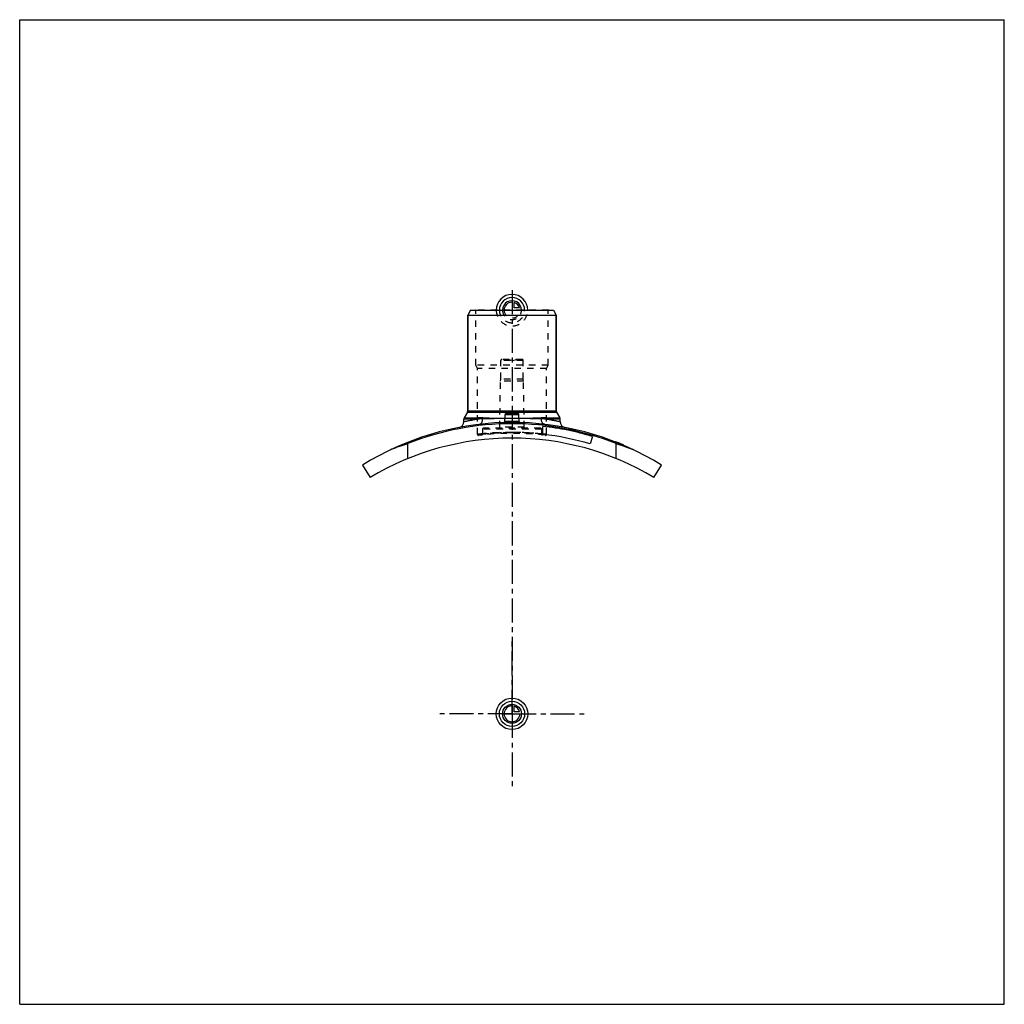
# Model space of a CAD drawing. Header units: millimetres. Extents: x 0 to 1000, y 0 to 1000.
import ezdxf

# ---------------------------------------------------------------- set-up
doc = ezdxf.new("R2010")
doc.units = ezdxf.units.MM
doc.header["$LTSCALE"] = 65.185185
doc.linetypes.add('CENTER', pattern=[0.6, 0.375, -0.075, 0.075, -0.075])
doc.linetypes.add('HIDDEN', pattern=[0.2, 0.1, -0.1])
doc.layers.get('0').update_dxf_attribs({"linetype": 'CONTINUOUS'})
for name, color, linetype in [('ACHSEN_S', 7, 'CONTINUOUS'), ('FASEN', 7, 'CONTINUOUS'), ('KOERPER', 7, 'CONTINUOUS'), ('KONST.EL_MIT_GEO', 7, 'CONTINUOUS'), ('KURVEN', 7, 'CONTINUOUS')]:
    doc.layers.add(name, color=color, linetype=linetype)

msp = doc.modelspace()

# ---------------------------------------------------------------- linework, layer by layer
at = {"color": 7, "linetype": 'Continuous'}
for p, q in [((0, 0), (0, 1000)), ((0, 1000), (1000, 1000)), ((1000, 0), (1000, 1000)), ((0, 0), (1000, 0))]:
    msp.add_line(p, q, dxfattribs=at)
at = {"layer": 'ACHSEN_S', "color": 2, "linetype": 'CENTER'}
msp.add_line((500, 725.2), (500, 274.8), dxfattribs=at)
at = {"layer": 'FASEN', "color": 7, "linetype": 'Continuous'}
for p, q in [((457.9, 705), (455, 700)), ((455, 700), (545, 700)), ((457.9, 705), (542.1, 705)), ((542.1, 705), (545, 700))]:
    msp.add_line(p, q, dxfattribs=at)
at = {"layer": 'KOERPER', "color": 7, "linetype": 'Continuous'}
for p, q in [((455, 602.7), (455, 700)), ((545, 602.7), (545, 700)), ((451, 591.8), (451, 594.4)), ((549, 591.8), (549, 594.4)), ((581.6, 576.7), (579.3, 569.1))]:
    msp.add_line(p, q, dxfattribs=at)
at = {"layer": 'KOERPER', "color": 8, "linetype": 'HIDDEN'}
for p, q in [((488.6, 635), (488.6, 654)), ((511.4, 635), (511.4, 654)), ((487.5, 586), (488.3, 633)), ((488.3, 633), (488.6, 635)), ((511.7, 633), (488.3, 633)), ((511.4, 635), (488.6, 635)), ((511.7, 633), (511.4, 635)), ((512.5, 586), (511.7, 633)), ((470, 584), (470, 579.2)), ((530, 584), (530, 579.2))]:
    msp.add_line(p, q, dxfattribs=at)
at = {"layer": 'KOERPER', "color": 2, "linetype": 'CENTER'}
for q in [(500, 370), (425, 295), (575, 295), (500, 220)]:
    msp.add_line((500, 295), q, dxfattribs=at)
at = {"layer": 'KONST.EL_MIT_GEO', "color": 7, "linetype": 'Continuous'}
for p, q in [((455, 700), (455, 602.7)), ((545, 700), (545, 602.7)), ((454.7, 601.4), (451.3, 595.7)), ((454.7, 601.4), (545.3, 601.4)), ((455, 602.7), (545, 602.7)), ((493.9, 600), (506.1, 600)), ((545.3, 601.4), (548.7, 595.7)), ((465.3, 594.4), (451, 594.4)), ((451.3, 595.7), (465.6, 595.7)), ((492.6, 591.8), (493, 599.1)), ((493, 599.1), (507, 599.1)), ((507.4, 591.8), (507, 599.1)), ((534.4, 595.7), (548.7, 595.7)), ((549, 594.4), (534.7, 594.4)), ((531.2, 578.9), (531.2, 587)), ((605, 571.4), (604.9, 571.1)), ((605.1, 571), (605.3, 571.3)), ((394.3, 554.3), (394.3, 569.4)), ((605.7, 554.3), (605.7, 569.4)), ((612.2, 568.2), (612.3, 568.4)), ((613.1, 567.8), (613.2, 568.1)), ((348.3, 547.6), (355.8, 535)), ((644.2, 535), (651.7, 547.6))]:
    msp.add_line(p, q, dxfattribs=at)
at = {"layer": 'KONST.EL_MIT_GEO', "color": 8, "linetype": 'HIDDEN'}
for p, q in [((463.2, 704.5), (462.7, 705)), ((537.3, 705), (462.7, 705)), ((463.2, 649), (463.2, 704.5)), ((536.8, 704.5), (463.2, 704.5)), ((536.8, 704.5), (537.3, 705)), ((536.8, 649), (536.8, 704.5)), ((511.4, 654), (488.6, 654)), ((510.3, 655), (489.6, 655)), ((500, 653.7), (495, 655)), ((500, 653.7), (505, 655)), ((465, 645.9), (463.2, 649)), ((536.8, 649), (463.2, 649)), ((465, 578.8), (465, 645.9)), ((535, 645.9), (465, 645.9)), ((535, 645.9), (536.8, 649)), ((535, 578.8), (535, 645.9)), ((491.7, 590.9), (491.7, 590.9)), ((530, 584), (470, 584)), ((529, 585), (471, 585)), ((512.5, 586), (487.5, 586)), ((470, 579.4), (470, 579.4)), ((530, 579.4), (530, 579.4)), ((605.4, 571), (605.5, 571.2)), ((605.5, 571.2), (605.4, 571)), ((605.5, 570.9), (605.6, 571.2)), ((605.8, 570.8), (606, 571)), ((606.2, 570.6), (606.3, 570.9)), ((606.3, 570.6), (606.5, 570.9)), ((606.4, 570.6), (606.5, 570.8)), ((606.6, 570.5), (606.7, 570.8)), ((606.8, 570.4), (606.9, 570.7)), ((606.8, 570.4), (606.9, 570.7)), ((607, 570.3), (607.1, 570.6)), ((607.1, 570.3), (607.2, 570.5)), ((608, 569.9), (608.1, 570.2)), ((608.1, 569.9), (608.2, 570.2)), ((608.1, 569.9), (608.2, 570.1)), ((608.4, 569.7), (608.6, 570)), ((608.9, 569.5), (609, 569.8)), ((609.1, 569.5), (609.2, 569.7)), ((609.1, 569.4), (609.3, 569.7)), ((609.7, 569.2), (609.8, 569.5)), ((609.9, 569.1), (610, 569.4)), ((609.9, 569.1), (610.1, 569.4)), ((611.2, 568.6), (611.4, 568.8)), ((611.7, 568.4), (611.8, 568.6)), ((611.8, 568.3), (611.9, 568.6)), ((611.8, 568.3), (611.9, 568.6)), ((612, 568.2), (612.1, 568.5)), ((612.2, 568.2), (612.3, 568.5)), ((612.5, 568), (612.7, 568.3)), ((612.5, 568), (612.6, 568.3)), ((612.6, 568), (612.8, 568.3))]:
    msp.add_line(p, q, dxfattribs=at)
at = {"layer": 'KONST.EL_MIT_GEO', "color": 7, "linetype": 'Continuous'}
for points in [[(492.6, 591.8), (492.6, 591.8), (492.6, 591.7), (492.5, 591.7), (492.5, 591.6), (492.5, 591.5), (492.5, 591.5), (492.5, 591.4), (492.4, 591.3), (492.4, 591.3), (492.3, 591.2), (492.3, 591.2), (492.2, 591.1), (492.2, 591.1), (492.1, 591), (492.1, 591), (492, 591), (491.9, 590.9), (491.9, 590.9), (491.8, 590.9), (491.7, 590.9), (491.7, 590.9)], [(508.2, 590.9), (508.1, 590.9), (508.1, 590.9), (508, 591), (507.9, 591), (507.9, 591), (507.8, 591.1), (507.8, 591.1), (507.7, 591.2), (507.7, 591.2), (507.6, 591.3), (507.6, 591.3), (507.5, 591.4), (507.5, 591.5), (507.5, 591.5), (507.5, 591.6), (507.5, 591.7), (507.4, 591.7), (507.4, 591.8), (507.4, 591.8)], [(508.3, 590.9), (508.3, 590.9), (508.2, 590.9)]]:
    msp.add_lwpolyline(points, dxfattribs=at)
at = {"layer": 'KONST.EL_MIT_GEO', "color": 8, "linetype": 'HIDDEN'}
for centre, radius, start, end in [((489.6, 654), 1, 90, 180), ((510.3, 654), 1, 0, 90), ((474.9, 376.2), 218.4, 91.2606, 92.5231), ((465.6, 386.3), 209.4, 88.6986, 90.0095), ((500, -736.5), 1331.4, 88.7143, 91.2858), ((500, 1922.3), 1327, 268.7194, 271.2806), ((500, 304), 287, 88.3232, 91.6768), ((491.6, 591.9), 0.992, 356.1797, 356.987), ((500, -780), 1374.9, 89.6971, 90.3029), ((500, 1931.2), 1335.9, 269.6892, 270.3108), ((508.4, 591.9), 0.998, 258.8295, 261.5008), ((534.4, 384.2), 211.4, 89.9969, 91.2951), ((525, 374.6), 220, 87.4814, 88.7349), ((471, 584), 1, 90, 180), ((500, 278), 302.9, 89.9999, 95.6853), ((486.5, 586), 1, 270, 359), ((500, 278), 302.8, 83.3636, 90.0003), ((500, 278), 302.8, 84.3142, 90.0006), ((513.5, 586), 1, 181, 270), ((529, 584), 1, 0, 90), ((500, 278.3), 302.6, 95.6895, 96.6373), ((466, 578.8), 1, 180, 276.8306), ((500, 295), 284.9, 83.1693, 96.8307), ((469, 579.2), 1, 276.2255, 360), ((500.1, 278.7), 302.2, 84.078, 84.3106), ((531, 579.2), 1, 180, 263.7745), ((534, 578.8), 1, 263.1694, 0), ((516.7, 195.2), 393.7, 108.1082, 110.7813), ((480.4, 187.2), 402.3, 69.2471, 71.8634)]:
    msp.add_arc(centre, radius, start, end, dxfattribs=at)
at = {"layer": 'KONST.EL_MIT_GEO', "color": 7, "linetype": 'Continuous'}
for centre, radius, start, end in [((452.5, 602.7), 2.5, 330, 360), ((493.9, 599), 1, 90, 177), ((506.1, 599), 1, 3, 90), ((547.5, 602.7), 2.5, 180, 210), ((500, 304), 287, 91.6768, 121.9162), ((445, 591.8), 6, 280.8194, 360), ((453.5, 594.4), 2.5, 150, 180), ((475, 374.6), 220, 91.2651, 92.5186), ((465.6, 384.2), 211.4, 88.7049, 90.0031), ((499.6, -717.1), 1312, 90.302, 91.2893), ((499.4, 1881.4), 1286.1, 268.7036, 269.7021), ((491.6, 591.9), 0.999, 271.6897, 356.99), ((500.2, 1909.4), 1314.1, 270.3085, 271.2857), ((500.4, -712.7), 1307.6, 88.709, 89.6996), ((508.4, 591.9), 1, 183.011, 258.8295), ((508.4, 591.9), 1, 258.8396, 261.5071), ((508.4, 591.9), 0.999, 261.5008, 268.3112), ((500, 304), 287, 58.0838, 88.3232), ((534.4, 386.3), 209.4, 89.9905, 91.3014), ((525.1, 376.2), 218.4, 87.4769, 88.7394), ((546.5, 594.4), 2.5, 0, 30), ((555, 591.8), 6, 180, 259.1806), ((500, 304), 285.7, 68.2932, 111.7068), ((500, 304), 284.7, 73.35, 83.7), ((500, 295), 280, 59.009, 120.991), ((500, 304), 276.7, 73.35, 83.5171), ((500, 304), 287.3, 66.8, 68.557), ((519.6, 187.2), 402.3, 108.1366, 110.7529), ((483.3, 195.2), 393.7, 69.2187, 71.8918)]:
    msp.add_arc(centre, radius, start, end, dxfattribs=at)
for points, knots in [([(451, 591.8), (451, 591.8), (451, 591.8), (451.1, 591.8), (451.1, 591.8), (451.2, 591.8), (451.4, 591.9), (451.6, 591.9), (452, 592), (452.5, 592.1), (453.2, 592.2), (453.9, 592.4), (454.8, 592.6), (455.7, 592.8), (457.2, 593), (459.4, 593.4), (462.2, 593.9), (464.2, 594.2), (465.3, 594.4)], [0, 0, 0, 0, 0.00104, 0.00416, 0.00936, 0.01663, 0.02596, 0.03736, 0.0663, 0.10334, 0.14839, 0.2013, 0.26191, 0.33005, 0.40554, 0.57767, 0.77649, 1, 1, 1, 1]), ([(465.6, 595.7), (465.5, 595.6), (465.4, 595.2), (465.3, 594.7), (465.3, 594.4)], [0, 0, 0, 0, 0.24327, 1, 1, 1, 1]), ([(467.1, 589.1), (467.3, 589.1), (467.8, 589.3), (468.4, 589.6), (468.9, 590.1), (469.5, 591.1), (470, 592.6), (470.1, 593.9), (470.1, 594.6)], [0, 0, 0, 0, 0.0962, 0.19722, 0.30672, 0.42666, 0.6974, 1, 1, 1, 1]), ([(470.3, 595.6), (470.3, 595.5), (470.2, 595.2), (470.1, 594.8), (470.1, 594.6)], [0, 0, 0, 0, 0.24213, 1, 1, 1, 1]), ([(491.6, 590.9), (491.6, 590.9), (491.6, 590.8), (491.7, 590.8), (491.7, 590.8)], [0, 0, 0, 0, 0.19777, 1, 1, 1, 1]), ([(491.7, 590.8), (491.7, 590.8), (491.8, 590.7), (492.1, 590.6), (492.7, 590.5), (493.5, 590.5), (494.5, 590.4), (495.7, 590.3), (497.6, 590.3), (499, 590.3), (500, 590.3)], [0, 0, 0, 0, 0.01767, 0.04258, 0.11426, 0.21379, 0.33835, 0.48412, 0.64653, 1, 1, 1, 1]), ([(492.6, 591.8), (492.6, 591.8), (492.6, 591.7), (492.7, 591.7), (492.9, 591.6), (493.2, 591.6), (493.5, 591.5), (494, 591.4), (494.8, 591.4), (495.9, 591.3), (497.2, 591.2), (498.6, 591.2), (499.5, 591.2), (500, 591.2)], [0, 0, 0, 0, 0.01053, 0.02731, 0.05226, 0.08576, 0.12773, 0.1779, 0.30108, 0.45091, 0.62179, 0.80718, 1, 1, 1, 1]), ([(500, 591.2), (500.5, 591.2), (501.4, 591.2), (502.8, 591.2), (504.1, 591.3), (505.2, 591.4), (506, 591.4), (506.5, 591.5), (506.8, 591.6), (507.1, 591.6), (507.3, 591.7), (507.4, 591.7), (507.4, 591.8), (507.4, 591.8)], [0, 0, 0, 0, 0.19282, 0.37821, 0.54909, 0.69892, 0.8221, 0.87227, 0.91424, 0.94774, 0.97269, 0.98947, 1, 1, 1, 1]), ([(500, 590.3), (500.5, 590.3), (501.6, 590.3), (503.1, 590.3), (504.5, 590.3), (505.8, 590.4), (506.8, 590.5), (507.5, 590.6), (507.9, 590.6), (508.2, 590.7), (508.3, 590.8), (508.4, 590.8), (508.4, 590.9)], [0, 0, 0, 0, 0.18916, 0.37134, 0.53991, 0.68873, 0.8125, 0.90701, 0.94233, 0.96943, 0.98838, 1, 1, 1, 1]), ([(529.7, 595.6), (529.7, 595.5), (529.8, 595.2), (529.9, 594.8), (529.9, 594.6)], [0, 0, 0, 0, 0.24213, 1, 1, 1, 1]), ([(532.9, 589.1), (532.7, 589.1), (532.2, 589.3), (531.6, 589.6), (531.1, 590.1), (530.5, 591.1), (530, 592.6), (529.9, 593.9), (529.9, 594.6)], [0, 0, 0, 0, 0.0962, 0.19722, 0.30672, 0.42666, 0.6974, 1, 1, 1, 1]), ([(534.4, 595.7), (534.5, 595.6), (534.6, 595.2), (534.7, 594.7), (534.7, 594.4)], [0, 0, 0, 0, 0.24327, 1, 1, 1, 1]), ([(534.7, 594.4), (535.8, 594.2), (537.8, 593.9), (540.6, 593.4), (542.8, 593), (544.3, 592.8), (545.2, 592.6), (546.1, 592.4), (546.8, 592.2), (547.5, 592.1), (548, 592), (548.4, 591.9), (548.6, 591.9), (548.8, 591.8), (548.9, 591.8), (548.9, 591.8), (549, 591.8), (549, 591.8), (549, 591.8), (549, 591.8)], [0, 0, 0, 0, 0.22351, 0.42233, 0.59446, 0.66995, 0.73809, 0.7987, 0.85161, 0.89666, 0.9337, 0.96264, 0.97404, 0.98337, 0.99064, 0.99584, 0.99766, 0.99896, 1, 1, 1, 1])]:
    msp.add_open_spline(points, degree=3, knots=knots, dxfattribs=at)
at = {"layer": 'KONST.EL_MIT_GEO', "color": 8, "linetype": 'HIDDEN'}
for points, knots in [([(470.3, 595.6), (470.3, 595.5), (470.2, 595.2), (470.1, 594.8), (470.1, 594.6)], [0, 0, 0, 0, 0.24213, 1, 1, 1, 1]), ([(500, 590.3), (499.5, 590.3), (498.4, 590.3), (496.8, 590.3), (495.4, 590.3), (494.1, 590.4), (493.1, 590.5), (492.3, 590.6), (491.9, 590.7), (491.7, 590.8), (491.6, 590.8), (491.6, 590.9)], [0, 0, 0, 0, 0.19295, 0.37846, 0.54943, 0.69937, 0.82269, 0.91502, 0.97355, 0.99018, 1, 1, 1, 1]), ([(500, 591.9), (499.5, 591.9), (498.6, 591.9), (497.2, 591.9), (495.9, 591.9), (495, 591.9), (494.3, 591.9), (493.8, 591.9), (493.5, 591.9), (493.2, 591.8), (492.9, 591.8), (492.8, 591.8), (492.7, 591.8), (492.6, 591.8), (492.6, 591.8), (492.6, 591.8), (492.6, 591.8)], [0, 0, 0, 0, 0.19499, 0.3825, 0.55535, 0.70689, 0.77282, 0.83131, 0.8818, 0.92379, 0.95689, 0.98076, 0.98916, 0.99518, 0.99879, 1, 1, 1, 1]), ([(492.6, 591.8), (492.6, 591.8), (492.6, 591.8), (492.6, 591.8), (492.7, 591.8), (492.7, 591.8), (492.8, 591.8), (492.9, 591.8), (493.2, 591.8), (493.5, 591.9), (493.8, 591.9), (494.3, 591.9), (495, 591.9), (495.9, 591.9), (497.2, 591.9), (498.6, 591.9), (499.5, 591.9), (500, 591.9)], [0, 0, 0, 0, 0.00121, 0.00482, 0.01084, 0.01924, 0.03, 0.04311, 0.07621, 0.1182, 0.16869, 0.22718, 0.29311, 0.44465, 0.6175, 0.80501, 1, 1, 1, 1]), ([(500, 591.2), (499.5, 591.2), (498.6, 591.2), (497.2, 591.2), (495.9, 591.3), (494.8, 591.4), (494, 591.4), (493.5, 591.5), (493.2, 591.6), (492.9, 591.6), (492.7, 591.7), (492.6, 591.7), (492.6, 591.8), (492.6, 591.8)], [0, 0, 0, 0, 0.19282, 0.37821, 0.54909, 0.69892, 0.8221, 0.87227, 0.91424, 0.94774, 0.97269, 0.98947, 1, 1, 1, 1]), ([(507.4, 591.8), (507.4, 591.8), (507.4, 591.8), (507.4, 591.8), (507.3, 591.8), (507.3, 591.8), (507.2, 591.8), (507.1, 591.8), (506.8, 591.8), (506.5, 591.9), (506.2, 591.9), (505.7, 591.9), (505, 591.9), (504.1, 591.9), (502.8, 591.9), (501.4, 591.9), (500.5, 591.9), (500, 591.9)], [0, 0, 0, 0, 0.00121, 0.00482, 0.01084, 0.01924, 0.03, 0.04311, 0.07621, 0.1182, 0.16869, 0.22718, 0.29311, 0.44465, 0.6175, 0.80501, 1, 1, 1, 1]), ([(500, 591.9), (500.5, 591.9), (501.4, 591.9), (502.8, 591.9), (504.1, 591.9), (505, 591.9), (505.7, 591.9), (506.2, 591.9), (506.5, 591.9), (506.8, 591.8), (507.1, 591.8), (507.2, 591.8), (507.3, 591.8), (507.4, 591.8), (507.4, 591.8), (507.4, 591.8), (507.4, 591.8)], [0, 0, 0, 0, 0.19499, 0.3825, 0.55535, 0.70689, 0.77282, 0.83131, 0.8818, 0.92379, 0.95689, 0.98076, 0.98916, 0.99518, 0.99879, 1, 1, 1, 1]), ([(507.4, 591.8), (507.4, 591.8), (507.4, 591.7), (507.3, 591.7), (507.1, 591.6), (506.8, 591.6), (506.5, 591.5), (506, 591.4), (505.2, 591.4), (504.1, 591.3), (502.8, 591.2), (501.4, 591.2), (500.5, 591.2), (500, 591.2)], [0, 0, 0, 0, 0.01053, 0.02731, 0.05226, 0.08576, 0.12773, 0.1779, 0.30108, 0.45091, 0.62179, 0.80718, 1, 1, 1, 1]), ([(529.7, 595.6), (529.7, 595.5), (529.8, 595.2), (529.9, 594.8), (529.9, 594.6)], [0, 0, 0, 0, 0.24213, 1, 1, 1, 1]), ([(465, 578.8), (465.2, 578.9), (466.1, 579), (468.1, 579.2), (471.3, 579.5), (477.6, 580.1), (487.3, 580.7), (495.5, 580.9), (500, 580.9)], [0, 0, 0, 0, 0.01933, 0.07651, 0.1692, 0.2937, 0.61786, 1, 1, 1, 1]), ([(500, 580.9), (498, 580.9), (494.2, 580.8), (489.5, 580.7), (485.9, 580.5), (483.4, 580.4), (481, 580.2), (478.9, 580), (476.9, 579.9), (475.1, 579.7), (473.8, 579.6), (472.9, 579.5), (472.3, 579.4), (471.8, 579.4), (471.3, 579.3), (470.9, 579.3), (470.6, 579.2), (470.4, 579.2), (470.2, 579.2), (470.2, 579.2), (470.1, 579.2), (470, 579.2), (470, 579.2), (470, 579.2), (470, 579.2)], [0, 0, 0, 0, 0.19483, 0.38217, 0.47078, 0.55488, 0.63365, 0.70636, 0.77231, 0.83085, 0.88142, 0.90356, 0.92352, 0.94125, 0.95672, 0.96987, 0.98068, 0.98912, 0.99244, 0.99516, 0.99727, 0.99879, 0.9997, 1, 1, 1, 1]), ([(470, 579.2), (470.2, 579.2), (471, 579.3), (472.6, 579.5), (475.4, 579.7), (480.8, 580.2), (489.1, 580.7), (496.2, 580.9), (500, 580.9)], [0, 0, 0, 0, 0.01932, 0.07649, 0.16916, 0.29365, 0.61783, 1, 1, 1, 1]), ([(530, 579.2), (529.8, 579.2), (529, 579.3), (527.4, 579.5), (524.6, 579.7), (519.2, 580.2), (510.9, 580.7), (503.8, 580.9), (500, 580.9)], [0, 0, 0, 0, 0.01932, 0.07649, 0.16916, 0.29365, 0.61783, 1, 1, 1, 1]), ([(500, 580.9), (502, 580.9), (505.8, 580.8), (510.5, 580.7), (514.1, 580.5), (516.6, 580.4), (519, 580.2), (521.1, 580), (523.1, 579.9), (524.9, 579.7), (526.2, 579.6), (527.1, 579.5), (527.7, 579.4), (528.2, 579.4), (528.7, 579.3), (529.1, 579.3), (529.4, 579.2), (529.6, 579.2), (529.8, 579.2), (529.8, 579.2), (529.9, 579.2), (530, 579.2), (530, 579.2), (530, 579.2), (530, 579.2)], [0, 0, 0, 0, 0.19483, 0.38217, 0.47078, 0.55488, 0.63365, 0.70636, 0.77231, 0.83085, 0.88142, 0.90356, 0.92352, 0.94125, 0.95672, 0.96987, 0.98068, 0.98912, 0.99244, 0.99516, 0.99727, 0.99879, 0.9997, 1, 1, 1, 1]), ([(535, 578.8), (534.7, 578.9), (533.4, 579), (532.2, 579.2), (531.2, 579.2)], [0, 0, 0, 0, 0.25373, 1, 1, 1, 1])]:
    msp.add_open_spline(points, degree=3, knots=knots, dxfattribs=at)
msp.add_open_spline([(508.4, 590.9), (508.4, 590.9), (508.4, 590.9), (508.4, 590.9)], degree=3, dxfattribs=at)
at = {"layer": 'KONST.EL_MIT_GEO', "color": 7, "linetype": 'Continuous'}
msp.add_open_spline([(508.4, 590.9), (508.4, 590.9), (508.4, 590.9), (508.4, 590.9)], degree=3, dxfattribs=at)
at = {"layer": 'KURVEN', "color": 40, "linetype": 'Continuous'}
for p, q in [((500, 714.6), (500, 705)), ((502.2, 707.2), (502.2, 712.7)), ((507.7, 707.2), (502.2, 707.2)), ((500, 304.6), (500, 295)), ((502.2, 297.2), (502.2, 302.7)), ((490.4, 295), (508, 295)), ((507.7, 297.2), (502.2, 297.2))]:
    msp.add_line(p, q, dxfattribs=at)
at = {"layer": 'KURVEN', "color": 8, "linetype": 'HIDDEN'}
msp.add_line((490.4, 705), (508, 705), dxfattribs=at)
at = {"layer": 'KURVEN', "color": 40, "linetype": 'Continuous'}
for radius in [16, 12.8, 9.6]:
    msp.add_circle((500, 295), radius, dxfattribs=at)
for centre, radius, start, end in [((500, 705), 16, 0, 180), ((500, 705), 12.8, 0, 180), ((500, 705), 9.6, 0, 180.0001), ((500, 705), 8, 90, 180.0001), ((500, 705), 8, 15.962, 74.038), ((500, 295), 8, 90, 360), ((500, 295), 8, 15.962, 74.038)]:
    msp.add_arc(centre, radius, start, end, dxfattribs=at)
at = {"layer": 'KURVEN', "color": 8, "linetype": 'HIDDEN'}
for radius, start in [(16, 180), (12.8, 180), (9.6, 180.0001), (8, 180.0001)]:
    msp.add_arc((500, 705), radius, start, 360, dxfattribs=at)

doc.saveas('drawing.dxf')
